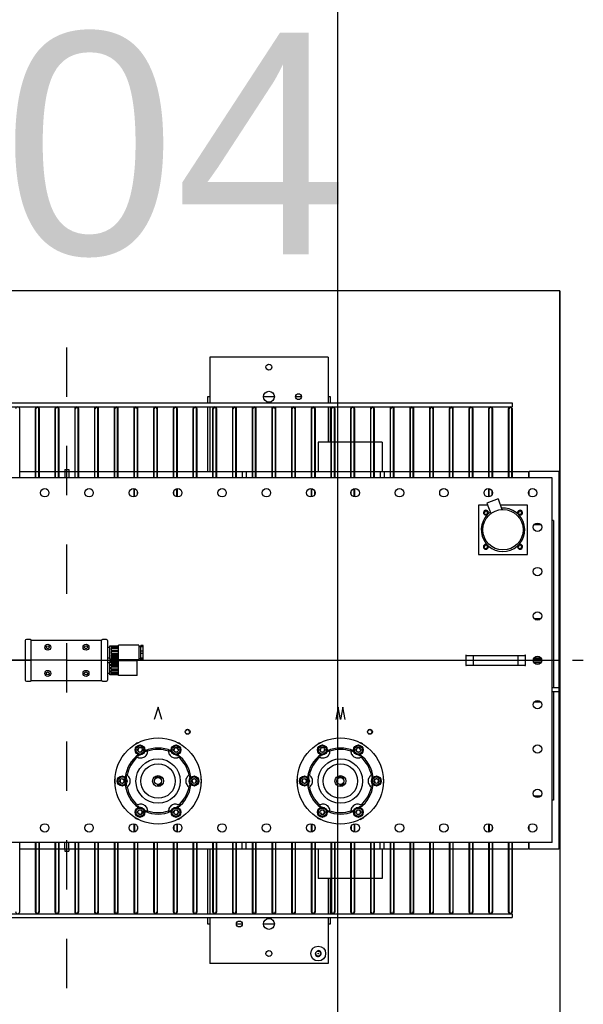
# Model space of a CAD drawing. Header units: metres. Extents: x 70279.8 to 70377.7, y 409251.8 to 409331.5.
# Tile 239 of 244: x 70327 to 70328.1, y 409312.1 to 409314.1. Entities that reach past the tile are written whole.
import ezdxf
from ezdxf.enums import TextEntityAlignment as Align

# ---------------------------------------------------------------- set-up
doc = ezdxf.new("R2010")
doc.units = ezdxf.units.M
doc.linetypes.add('CENTER', pattern=[2, 1.25, -0.25, 0.25, -0.25])
for name, color, linetype in [('02___PRT_ALL_AXES', 7, 'Continuous'), ('12_ALL_CUTS', 7, 'Continuous'), ('14_ALL_PROTRUSIONS', 7, 'Continuous'), ('DEFAULT_1', 7, 'CENTER')]:
    doc.layers.add(name, color=color, linetype=linetype)
doc.styles.add('Arial', font='arial.ttf')

# ---------------------------------------------------------------- blocks, each defined once
blk = doc.blocks.new('Earthing transformet_Top view_20170604')
at = {"color": 7}
for p, q in [((285, 535), (285, 522.2)), ((290, 535), (285, 535)), ((421, 535), (399, 535)), ((476, 535), (464, 535)), ((535, 535), (530, 535)), ((535, 522.2), (535, 535)), ((285, 514.2), (285, 383)), ((535, 443), (535, 514.2)), ((985, 370), (-985, 370)), ((985, -370), (985, 370)), ((-84.8, 40), (-84.8, -40)), ((-74.2, 42.5), (-82.2, 42.5)), ((-72.3, 41), (70.3, 41)), ((-72.3, -40.5), (-72.3, 40.5)), ((70.2, -40.5), (70.2, 40.5)), ((80.2, 42.5), (72.2, 42.5)), ((82.8, -40), (82.8, 40)), ((89.7, 29.5), (89.7, 29.4)), ((89.7, 29.4), (104.8, 29.4)), ((89.7, 28.6), (104.8, 28.6)), ((89.7, 28.6), (89.7, 26.6)), ((104.8, 27.4), (89.7, 27.4)), ((89.7, 26.6), (104.8, 26.6)), ((89.7, 24.4), (104.8, 24.4)), ((89.7, 24.4), (89.7, 20.9)), ((104.8, 23.8), (89.7, 23.8)), ((89.7, 20.9), (104.8, 20.9)), ((154.7, 30), (150.3, 30)), ((150.3, 2), (150.3, 30)), ((154.7, 27.7), (150.3, 27.7)), ((154.7, 2), (154.7, 30)), ((89.7, 18), (104.8, 18)), ((89.7, 18), (89.7, 14)), ((89.7, 14), (104.8, 14)), ((89.7, 11.1), (104.8, 11.1)), ((89.7, 11.1), (89.7, 7.6)), ((104.8, 8.2), (89.7, 8.2)), ((89.7, 7.6), (104.8, 7.6)), ((89.7, 5.4), (104.8, 5.4)), ((89.7, 5.4), (89.7, 3.4)), ((104.8, 4.6), (89.7, 4.6)), ((89.7, 3.4), (104.8, 3.4)), ((89.7, 2.6), (104.8, 2.6)), ((89.7, 2.6), (89.7, 2.5)), ((154.7, 18.3), (150.3, 18.3)), ((154.7, 13.7), (150.3, 13.7)), ((154.7, 4.3), (150.3, 4.3)), ((154.7, 2), (150.3, 2)), ((810, 10), (930, 10)), ((810, -10), (810, 10)), ((825, -10), (825, 10)), ((915, 10), (915, -10)), ((930, 10), (930, -10)), ((89.7, -2.6), (89.7, -2.5)), ((104.8, -2.6), (89.7, -2.6)), ((104.8, -3.4), (89.7, -3.4)), ((89.7, -5.4), (89.7, -3.4)), ((104.8, -4.6), (89.7, -4.6)), ((104.8, -5.4), (89.7, -5.4)), ((104.8, -7.6), (89.7, -7.6)), ((89.7, -11.1), (89.7, -7.6)), ((104.8, -8.2), (89.7, -8.2)), ((104.8, -11.1), (89.7, -11.1)), ((104.8, -14), (89.7, -14)), ((89.7, -18), (89.7, -14)), ((104.8, -18), (89.7, -18)), ((810, -10), (930, -10)), ((104.8, -20.9), (89.7, -20.9)), ((89.7, -24.4), (89.7, -20.9)), ((104.8, -23.8), (89.7, -23.8)), ((104.8, -24.4), (89.7, -24.4)), ((104.8, -26.6), (89.7, -26.6)), ((89.7, -28.6), (89.7, -26.6)), ((104.8, -27.4), (89.7, -27.4)), ((104.8, -28.6), (89.7, -28.6)), ((104.8, -29.4), (89.7, -29.4)), ((89.7, -29.5), (89.7, -29.4)), ((-82.2, -42.5), (-74.2, -42.5)), ((-72.3, -41), (70.3, -41)), ((72.2, -42.5), (80.2, -42.5)), ((185, -95), (177.2, -120)), ((192.8, -120), (185, -95)), ((550.3, -95), (545.6, -120)), ((555, -120), (550.3, -95)), ((559.7, -95), (555, -120)), ((564.4, -120), (559.7, -95)), ((141.7, -195.5), (142.3, -195.9)), ((144.5, -194.1), (144.1, -194.4)), ((145.3, -193.4), (145.2, -193.4)), ((147.2, -191.8), (145.3, -193.5)), ((146.2, -192.7), (145.3, -193.4)), ((146.2, -192.7), (146.2, -192.7)), ((147.3, -191.7), (147.2, -191.8)), ((160.2, -184.8), (159.1, -185.2)), ((159.1, -185.2), (159.1, -185.2)), ((160.2, -184.8), (160.2, -184.8)), ((206.2, -182.8), (206.2, -183.4)), ((208.9, -184.5), (208.4, -184.3)), ((212.2, -185.7), (209.8, -184.8)), ((209.8, -184.8), (209.8, -184.8)), ((210.9, -185.2), (209.8, -184.8)), ((210.9, -185.2), (210.9, -185.2)), ((212.3, -185.7), (212.2, -185.7)), ((223.8, -192.7), (223.8, -192.7)), ((224.7, -193.4), (223.8, -192.7)), ((224.8, -193.4), (224.7, -193.4)), ((511.7, -195.5), (512.3, -195.9)), ((514.5, -194.1), (514.1, -194.4)), ((515.3, -193.4), (515.2, -193.4)), ((517.2, -191.8), (515.3, -193.5)), ((516.2, -192.7), (515.3, -193.4)), ((516.2, -192.7), (516.2, -192.7)), ((517.3, -191.7), (517.2, -191.8)), ((530.2, -184.8), (529.1, -185.2)), ((529.1, -185.2), (529.1, -185.2)), ((530.2, -184.8), (530.2, -184.8)), ((576.2, -182.8), (576.2, -183.4)), ((578.4, -184.3), (578.4, -184.3)), ((578.9, -184.5), (578.4, -184.3)), ((582.2, -185.7), (579.8, -184.8)), ((579.8, -184.8), (579.8, -184.8)), ((580.9, -185.2), (579.8, -184.8)), ((580.9, -185.2), (580.9, -185.2)), ((582.3, -185.7), (582.2, -185.7)), ((593.8, -192.7), (593.8, -192.7)), ((594.7, -193.4), (593.8, -192.7)), ((594.8, -193.4), (594.7, -193.4)), ((120.4, -236.4), (120.3, -237.5)), ((120.3, -237.5), (120.3, -237.5)), ((120.5, -236.4), (120.4, -236.4)), ((249.5, -232.3), (248.9, -232.5)), ((249.4, -235.4), (249.2, -234.9)), ((250, -238.9), (249.5, -236.4)), ((249.6, -236.4), (249.5, -236.4)), ((249.7, -237.5), (249.6, -236.4)), ((249.7, -237.5), (249.7, -237.5)), ((250, -239.1), (250, -238.9)), ((490.4, -236.4), (490.3, -237.5)), ((490.3, -237.5), (490.3, -237.5)), ((490.5, -236.4), (490.4, -236.4)), ((619.5, -232.3), (618.9, -232.5)), ((619.4, -235.4), (619.2, -234.9)), ((620, -238.9), (619.5, -236.4)), ((619.6, -236.4), (619.5, -236.4)), ((619.7, -237.5), (619.6, -236.4)), ((619.7, -237.5), (619.7, -237.5)), ((620, -239.1), (620, -238.9)), ((120, -250.9), (120, -251.1)), ((120, -251.1), (120.5, -253.6)), ((120.3, -252.5), (120.4, -253.6)), ((120.3, -252.5), (120.3, -252.5)), ((120.4, -253.6), (120.5, -253.6)), ((120.5, -257.7), (121.1, -257.5)), ((120.6, -254.6), (120.8, -255.1)), ((249.5, -253.6), (249.6, -253.6)), ((249.6, -253.6), (249.7, -252.5)), ((249.7, -252.5), (249.7, -252.5)), ((490, -250.9), (490, -251.1)), ((490, -251.1), (490.5, -253.6)), ((490.3, -252.5), (490.4, -253.6)), ((490.3, -252.5), (490.3, -252.5)), ((490.4, -253.6), (490.5, -253.6)), ((490.5, -257.7), (491.1, -257.5)), ((490.6, -254.6), (490.8, -255.1)), ((619.5, -253.6), (619.6, -253.6)), ((619.6, -253.6), (619.7, -252.5)), ((619.7, -252.5), (619.7, -252.5)), ((145.2, -296.6), (145.3, -296.6)), ((145.3, -296.6), (146.2, -297.3)), ((146.2, -297.3), (146.2, -297.3)), ((222.7, -298.3), (222.8, -298.2)), ((222.8, -298.2), (224.7, -296.5)), ((223.8, -297.3), (224.7, -296.6)), ((223.8, -297.3), (223.8, -297.3)), ((224.7, -296.6), (224.8, -296.6)), ((225.5, -295.9), (225.9, -295.6)), ((228.3, -294.5), (227.7, -294.1)), ((515.2, -296.6), (515.3, -296.6)), ((515.3, -296.6), (516.2, -297.3)), ((516.2, -297.3), (516.2, -297.3)), ((592.7, -298.3), (592.8, -298.2)), ((592.8, -298.2), (594.7, -296.5)), ((593.8, -297.3), (594.7, -296.6)), ((593.8, -297.3), (593.8, -297.3)), ((594.7, -296.6), (594.8, -296.6)), ((595.5, -295.9), (595.9, -295.6)), ((595.9, -295.6), (595.9, -295.6)), ((598.3, -294.5), (597.7, -294.1)), ((157.7, -304.3), (157.8, -304.3)), ((157.8, -304.3), (160.2, -305.2)), ((159.1, -304.8), (160.2, -305.2)), ((159.1, -304.8), (159.1, -304.8)), ((160.2, -305.2), (160.2, -305.2)), ((161.1, -305.5), (161.6, -305.7)), ((163.8, -307.2), (163.8, -306.6)), ((209.8, -305.2), (210.9, -304.8)), ((209.8, -305.2), (209.8, -305.2)), ((210.9, -304.8), (210.9, -304.8)), ((527.7, -304.3), (527.8, -304.3)), ((527.8, -304.3), (530.2, -305.2)), ((529.1, -304.8), (530.2, -305.2)), ((529.1, -304.8), (529.1, -304.8)), ((530.2, -305.2), (530.2, -305.2)), ((531.1, -305.5), (531.6, -305.7)), ((533.8, -307.2), (533.8, -306.6)), ((579.8, -305.2), (580.9, -304.8)), ((579.8, -305.2), (579.8, -305.2)), ((580.9, -304.8), (580.9, -304.8)), ((985, -370), (-985, -370)), ((285, -383), (285, -514.2)), ((535, -514.2), (535, -443)), ((285, -522.2), (285, -535)), ((285, -535), (290, -535)), ((344, -535), (356, -535)), ((399, -535), (421, -535)), ((530, -535), (535, -535)), ((535, -535), (535, -522.2))]:
    blk.add_line(p, q, dxfattribs=at)
for points in [[(141.7, -168.4), (140, -169.5), (138.4, -170.7), (137.5, -171.6)], [(145.1, -167.2), (143.8, -167.6), (141.7, -168.4)], [(229.7, -169.2), (227.9, -168.2), (226.1, -167.5), (224.6, -167.1)], [(232.8, -171.9), (231.4, -170.6), (229.7, -169.2)], [(511.7, -168.4), (510, -169.5), (508.4, -170.7), (507.5, -171.6)], [(515.1, -167.2), (513.8, -167.6), (511.7, -168.4)], [(599.7, -169.2), (597.9, -168.2), (596.1, -167.5), (594.6, -167.1)], [(602.8, -171.9), (601.4, -170.6), (599.7, -169.2)], [(140.7, -194.8), (141.1, -195.1), (141.7, -195.5)], [(142.3, -195.9), (144, -196.8), (146, -197.6), (148, -198), (150, -198.1), (152.1, -197.9), (154, -197.5), (155.9, -196.7)], [(145.2, -193.4), (144.9, -193.7), (144.5, -194.1)], [(155.9, -196.7), (157.7, -195.7), (159.3, -194.4), (160.7, -193), (161.9, -191.3), (162.8, -189.5), (163.4, -187.5), (163.8, -185.4), (163.8, -183.4)], [(160.2, -184.8), (157.8, -185.7), (157.7, -185.7)], [(161.6, -184.3), (161.1, -184.5), (160.6, -184.6), (160.2, -184.8)], [(163.8, -183.4), (163.8, -182.8), (163.7, -182), (163.6, -181.5)], [(206.4, -181.5), (206.3, -182), (206.2, -182.8)], [(206.2, -183.4), (206.2, -185.4), (206.6, -187.5), (207.2, -189.5), (208.1, -191.3), (209.3, -192.9), (210.7, -194.4), (212.3, -195.7)], [(209.8, -184.8), (209.4, -184.6), (208.9, -184.5)], [(212.3, -195.7), (214, -196.7), (215.9, -197.4), (217.9, -197.9), (219.9, -198.1), (222, -198), (224, -197.6), (226, -196.8), (227.7, -195.9)], [(224.7, -193.5), (222.8, -191.8), (222.7, -191.7)], [(225.9, -194.4), (225.5, -194.1), (225.1, -193.7), (224.8, -193.4)], [(227.7, -195.9), (228.3, -195.5), (228.9, -195.1), (229.3, -194.8)], [(510.7, -194.8), (511.1, -195.1), (511.7, -195.5)], [(512.3, -195.9), (514, -196.8), (516, -197.6), (518, -198), (520, -198.1), (522.1, -197.9), (524, -197.5), (525.9, -196.7)], [(515.2, -193.4), (514.9, -193.7), (514.5, -194.1)], [(525.9, -196.7), (527.7, -195.7), (529.3, -194.4), (530.7, -193), (531.9, -191.3), (532.8, -189.5), (533.4, -187.5), (533.8, -185.4), (533.8, -183.4)], [(530.2, -184.8), (527.8, -185.7), (527.7, -185.7)], [(531.6, -184.3), (531.1, -184.5), (530.6, -184.6), (530.2, -184.8)], [(533.8, -183.4), (533.8, -182.8), (533.7, -182), (533.6, -181.5)], [(576.4, -181.5), (576.3, -182), (576.2, -182.8)], [(576.2, -183.4), (576.2, -185.4), (576.6, -187.5), (577.2, -189.5), (578.1, -191.3), (579.3, -192.9), (580.7, -194.4), (582.3, -195.7)], [(579.8, -184.8), (579.4, -184.6), (578.9, -184.5)], [(582.3, -195.7), (584, -196.7), (585.9, -197.4), (587.9, -197.9), (589.9, -198.1), (592, -198), (594, -197.6), (596, -196.8), (597.7, -195.9)], [(594.7, -193.5), (592.8, -191.8), (592.7, -191.7)], [(595.9, -194.4), (595.5, -194.1), (595.1, -193.7), (594.8, -193.4)], [(597.7, -195.9), (598.3, -195.5), (598.9, -195.1), (599.3, -194.8)], [(121.1, -232.5), (120.5, -232.3), (119.8, -232), (119.4, -231.8)], [(120.5, -236.4), (120, -238.9), (120, -239.1)], [(120.8, -234.9), (120.6, -235.4), (120.5, -235.9), (120.5, -236.4)], [(128.6, -246), (128.6, -244), (128.4, -242), (127.8, -240), (126.9, -238.2), (125.8, -236.5), (124.4, -234.9), (122.8, -233.6), (121.1, -232.5)], [(248.9, -232.5), (247.2, -233.6), (245.6, -234.9), (244.2, -236.5), (243.1, -238.2), (242.2, -240), (241.7, -242), (241.4, -244)], [(249.5, -236.4), (249.5, -235.9), (249.4, -235.4)], [(250.6, -231.8), (250.2, -232), (249.5, -232.3)], [(491.1, -232.5), (490.5, -232.3), (489.8, -232), (489.4, -231.8)], [(490.5, -236.4), (490, -238.9), (490, -239.1)], [(490.8, -234.9), (490.6, -235.4), (490.5, -235.9), (490.5, -236.4)], [(498.6, -246), (498.6, -244), (498.4, -242), (497.8, -240), (496.9, -238.2), (495.8, -236.5), (494.4, -234.9), (492.8, -233.6), (491.1, -232.5)], [(618.9, -232.5), (617.2, -233.6), (615.6, -234.9), (614.2, -236.5), (613.1, -238.2), (612.2, -240), (611.7, -242), (611.4, -244)], [(619.5, -236.4), (619.5, -235.9), (619.4, -235.4)], [(620.6, -231.8), (620.2, -232), (619.5, -232.3)], [(97.8, -240.4), (97.3, -242), (97, -244.2)], [(97, -244.2), (97.1, -246.2), (97.4, -248.2), (97.8, -249.9)], [(119.4, -258.2), (119.8, -258), (120.5, -257.7)], [(120.5, -253.6), (120.5, -254.1), (120.6, -254.6)], [(121.1, -257.5), (122.8, -256.4), (124.4, -255.1), (125.8, -253.5), (126.9, -251.8), (127.8, -250), (128.3, -248), (128.6, -246)], [(241.4, -244), (241.4, -246), (241.6, -248), (242.2, -250), (243.1, -251.8), (244.2, -253.5), (245.6, -255.1), (247.2, -256.4), (248.9, -257.5)], [(248.9, -257.5), (249.5, -257.7), (250.2, -258), (250.6, -258.2)], [(249.2, -255.1), (249.4, -254.6), (249.5, -254.1), (249.5, -253.6)], [(249.5, -253.6), (250, -251.1), (250, -250.9)], [(273, -245.8), (272.9, -243.8), (272.6, -241.8), (272.2, -240.1)], [(272.2, -249.6), (272.7, -248), (273, -245.8)], [(467.8, -240.4), (467.3, -242), (467, -244.2)], [(467, -244.2), (467.1, -246.2), (467.4, -248.2), (467.8, -249.9)], [(489.4, -258.2), (489.8, -258), (490.5, -257.7)], [(490.5, -253.6), (490.5, -254.1), (490.6, -254.6)], [(491.1, -257.5), (492.8, -256.4), (494.4, -255.1), (495.8, -253.5), (496.9, -251.8), (497.8, -250), (498.3, -248), (498.6, -246)], [(611.4, -244), (611.4, -246), (611.6, -248), (612.2, -250), (613.1, -251.8), (614.2, -253.5), (615.6, -255.1), (617.2, -256.4), (618.9, -257.5)], [(618.9, -257.5), (619.5, -257.7), (620.2, -258), (620.6, -258.2)], [(619.2, -255.1), (619.4, -254.6), (619.5, -254.1), (619.5, -253.6)], [(619.5, -253.6), (620, -251.1), (620, -250.9)], [(643, -245.8), (642.9, -243.8), (642.6, -241.8), (642.2, -240.1)], [(642.2, -249.6), (642.7, -248), (643, -245.8)], [(142.3, -294.1), (141.7, -294.5), (141.1, -294.9), (140.7, -295.2)], [(157.7, -294.3), (156, -293.3), (154.1, -292.6), (152.1, -292.1), (150.1, -291.9), (148, -292), (146, -292.4), (144, -293.2), (142.3, -294.1)], [(144.1, -295.6), (144.5, -295.9), (144.9, -296.3), (145.2, -296.6)], [(145.3, -296.5), (147.2, -298.2), (147.3, -298.3)], [(163.8, -306.6), (163.8, -304.6), (163.4, -302.5), (162.8, -300.5), (161.9, -298.7), (160.7, -297.1), (159.3, -295.6), (157.7, -294.3)], [(214.1, -293.3), (212.3, -294.3), (210.7, -295.6), (209.3, -297), (208.1, -298.7), (207.2, -300.5), (206.6, -302.5), (206.2, -304.6), (206.2, -306.6)], [(227.7, -294.1), (226, -293.2), (224, -292.4), (222, -292), (220, -291.9), (217.9, -292.1), (216, -292.5), (214.1, -293.3)], [(224.8, -296.6), (225.1, -296.3), (225.5, -295.9)], [(229.3, -295.2), (228.9, -294.9), (228.3, -294.5)], [(512.3, -294.1), (511.7, -294.5), (511.1, -294.9), (510.7, -295.2)], [(527.7, -294.3), (526, -293.3), (524.1, -292.6), (522.1, -292.1), (520.1, -291.9), (518, -292), (516, -292.4), (514, -293.2), (512.3, -294.1)], [(514.1, -295.6), (514.5, -295.9), (514.9, -296.3), (515.2, -296.6)], [(515.3, -296.5), (517.2, -298.2), (517.3, -298.3)], [(533.8, -306.6), (533.8, -304.6), (533.4, -302.5), (532.8, -300.5), (531.9, -298.7), (530.7, -297.1), (529.3, -295.6), (527.7, -294.3)], [(584.1, -293.3), (582.3, -294.3), (580.7, -295.6), (579.3, -297), (578.1, -298.7), (577.2, -300.5), (576.6, -302.5), (576.2, -304.6), (576.2, -306.6)], [(597.7, -294.1), (596, -293.2), (594, -292.4), (592, -292), (590, -291.9), (587.9, -292.1), (586, -292.5), (584.1, -293.3)], [(594.8, -296.6), (595.1, -296.3), (595.5, -295.9)], [(599.3, -295.2), (598.9, -294.9), (598.3, -294.5)], [(137.2, -318.1), (138.6, -319.4), (140.3, -320.8)], [(160.2, -305.2), (160.6, -305.4), (161.1, -305.5)], [(163.6, -308.5), (163.7, -308), (163.8, -307.2)], [(206.2, -306.6), (206.2, -307.2), (206.3, -308), (206.4, -308.5)], [(208.4, -305.7), (208.9, -305.5), (209.4, -305.4), (209.8, -305.2)], [(209.8, -305.2), (212.2, -304.3), (212.3, -304.3)], [(228.3, -321.6), (230, -320.5), (231.6, -319.3), (232.5, -318.4)], [(507.2, -318.1), (508.6, -319.4), (510.3, -320.8)], [(530.2, -305.2), (530.6, -305.4), (531.1, -305.5)], [(533.6, -308.5), (533.7, -308), (533.8, -307.2)], [(576.2, -306.6), (576.2, -307.2), (576.3, -308), (576.4, -308.5)], [(578.4, -305.7), (578.9, -305.5), (579.4, -305.4), (579.8, -305.2)], [(579.8, -305.2), (582.2, -304.3), (582.3, -304.3)], [(598.3, -321.6), (600, -320.5), (601.6, -319.3), (602.5, -318.4)], [(140.3, -320.8), (142.1, -321.8), (143.9, -322.5), (145.4, -322.9)], [(224.9, -322.8), (226.2, -322.4), (228.3, -321.6)], [(510.3, -320.8), (512.1, -321.8), (513.9, -322.5), (515.4, -322.9)], [(594.9, -322.8), (596.2, -322.4), (598.3, -321.6)]]:
    blk.add_lwpolyline(points, dxfattribs=at)
for centre, radius in [((410, 595), 6), ((410, 535), 11), ((470, 535), 6), ((955, 180), 8.5), ((955, 90), 8.5), ((-38.8, 26.5), 3), ((38.8, 26.5), 3), ((955, 0), 8.5), ((-38.8, -26.5), 3), ((38.8, -26.5), 3), ((955, -90), 8.5), ((185, -245), 87.5), ((555, -245), 87.5), ((955, -180), 8.5), ((185, -245), 35), ((555, -245), 35), ((185, -245), 7), ((555, -245), 7), ((955, -270), 8.5), ((350, -535), 6), ((410, -535), 11), ((410, -595), 6), ((510, -595), 0.5)]:
    blk.add_circle(centre, radius, dxfattribs=at)
for centre, radius, start, end in [((850.4, 299.6), 3.38, 255, 195), ((919.6, 299.6), 3.38, 255, 195), ((850.4, 230.4), 3.38, 255, 195), ((919.6, 230.4), 3.38, 255, 195), ((-82.2, 40), 2.5, 90, 180), ((-74.2, 40.5), 2, 0, 90), ((72.2, 40.5), 2, 90, 180), ((80.2, 40), 2.5, 0, 90), ((810, 10), 0.5, 0, 270), ((930, 10), 0.5, 270, 180), ((810, -10), 0.5, 90, 0), ((930, -10), 0.5, 180, 90), ((-82.2, -40), 2.5, 180, 270), ((-74.2, -40.5), 2, 270, 0), ((72.2, -40.5), 2, 180, 270), ((80.2, -40), 2.5, 270, 0), ((245, -145), 4.25, 225, 165), ((615, -145), 4.25, 225, 165), ((148.5, -181.8), 4.25, 75, 15), ((185, -245), 67, 66.4861, 113.5141), ((221.5, -181.8), 4.25, 15, 315), ((518.5, -181.8), 4.25, 75, 15), ((555, -245), 67, 66.4861, 113.5141), ((591.5, -181.8), 4.25, 15, 315), ((185, -245), 67, 126.4855, 173.4931), ((185, -245), 64, 130.5827, 169.3868), ((185, -245), 64, 70.6114, 109.3892), ((185, -245), 67, 6.5072, 53.5146), ((185, -245), 64, 10.6138, 49.4179), ((555, -245), 67, 126.4855, 173.4931), ((555, -245), 64, 130.5827, 169.3868), ((555, -245), 64, 70.6114, 109.3892), ((555, -245), 67, 6.5072, 53.5146), ((555, -245), 64, 10.6138, 49.4179), ((185, -245), 8, 255, 195), ((555, -245), 8, 255, 195), ((112, -245), 4.25, 135, 75), ((185, -245), 67, 186.5069, 233.5145), ((185, -245), 64, 190.6138, 229.4179), ((185, -245), 67, 306.4857, 353.493), ((185, -245), 64, 310.5827, 349.3868), ((258, -245), 4.25, 315, 255), ((482, -245), 4.25, 135, 75), ((555, -245), 67, 186.5069, 233.5145), ((555, -245), 64, 190.6138, 229.4179), ((555, -245), 67, 306.4857, 353.493), ((555, -245), 64, 310.5827, 349.3868), ((628, -245), 4.25, 315, 255), ((148.5, -308.2), 4.25, 195, 135), ((185, -245), 67, 246.4863, 293.514), ((185, -245), 64, 250.6114, 289.3892), ((221.5, -308.2), 4.25, 255, 195), ((518.5, -308.2), 4.25, 195, 135), ((555, -245), 67, 246.4863, 293.514), ((555, -245), 64, 250.6114, 289.3892), ((591.5, -308.2), 4.25, 255, 195), ((140, -510), 4.2, 180, 0), ((180, -510), 4.2, 180, 0), ((220, -510), 4.2, 180, 0), ((260, -510), 4.2, 180, 0), ((300, -510), 4.2, 180, 0), ((340, -510), 4.2, 180, 0), ((380, -510), 4.2, 180, 0), ((420, -510), 4.2, 180, 0), ((460, -510), 4.2, 180, 0), ((500, -510), 4.2, 180, 0), ((540, -510), 4.2, 180, 0), ((580, -510), 4.2, 180, 0), ((620, -510), 4.2, 180, 0), ((660, -510), 4.2, 180, 0), ((700, -510), 4.2, 180, 0), ((740, -510), 4.2, 180, 0), ((780, -510), 4.2, 180, 0), ((820, -510), 4.2, 180, 0), ((860, -510), 4.2, 180, 0), ((900, -510), 4.2, 180, 0), ((510, -595), 6, 165, 105)]:
    blk.add_arc(centre, radius, start, end, dxfattribs=at)
at = {"layer": '02___PRT_ALL_AXES', "color": 7}
for p, q in [((875.1, 327.4), (852.5, 319.2)), ((875.1, 327.4), (882.8, 306)), ((854, 315), (835, 315)), ((835, 315), (835, 215)), ((852.5, 319.2), (860.3, 297.8)), ((935, 315), (879.6, 315)), ((935, 215), (935, 315)), ((835, 215), (935, 215)), ((82.8, 27), (86.8, 27)), ((86.8, 29.5), (89.7, 29.5)), ((86.8, 2.5), (86.8, 29.5)), ((146.2, 31), (104.8, 31)), ((104.8, 1), (104.8, 31)), ((146.2, 31), (146.2, 1)), ((146.2, 28), (150.3, 28)), ((82.8, 5), (86.8, 5)), ((86.8, 2.5), (89.7, 2.5)), ((146.2, 1), (104.8, 1)), ((146.2, 4), (150.3, 4)), ((86.8, -5), (82.8, -5)), ((89.7, -2.5), (86.8, -2.5)), ((86.8, -29.5), (86.8, -2.5)), ((142.7, -1), (104.8, -1)), ((104.8, -31), (104.8, -1)), ((142.7, -31), (142.7, -1)), ((86.8, -27), (82.8, -27)), ((89.7, -29.5), (86.8, -29.5)), ((142.7, -31), (104.8, -31)), ((148.5, -172), (140, -176.9)), ((140, -176.9), (140, -186.7)), ((157, -176.9), (148.5, -172)), ((157, -186.7), (157, -176.9)), ((221.5, -172), (213, -176.9)), ((213, -176.9), (213, -186.7)), ((230, -176.9), (221.5, -172)), ((230, -186.7), (230, -176.9)), ((518.5, -172), (510, -176.9)), ((510, -176.9), (510, -186.7)), ((527, -176.9), (518.5, -172)), ((527, -186.7), (527, -176.9)), ((591.5, -172), (583, -176.9)), ((583, -176.9), (583, -186.7)), ((600, -176.9), (591.5, -172)), ((600, -186.7), (600, -176.9)), ((140, -186.7), (148.5, -191.6)), ((148.5, -191.6), (157, -186.7)), ((213, -186.7), (221.5, -191.6)), ((221.5, -191.6), (230, -186.7)), ((510, -186.7), (518.5, -191.6)), ((518.5, -191.6), (527, -186.7)), ((583, -186.7), (591.5, -191.6)), ((591.5, -191.6), (600, -186.7)), ((112, -235.2), (103.5, -240.1)), ((120.5, -240.1), (112, -235.2)), ((258, -235.2), (249.5, -240.1)), ((266.5, -240.1), (258, -235.2)), ((482, -235.2), (473.5, -240.1)), ((490.5, -240.1), (482, -235.2)), ((628, -235.2), (619.5, -240.1)), ((636.5, -240.1), (628, -235.2)), ((103.5, -240.1), (103.5, -249.9)), ((103.5, -249.9), (112, -254.8)), ((112, -254.8), (120.5, -249.9)), ((120.5, -249.9), (120.5, -240.1)), ((249.5, -240.1), (249.5, -249.9)), ((249.5, -249.9), (258, -254.8)), ((258, -254.8), (266.5, -249.9)), ((266.5, -249.9), (266.5, -240.1)), ((473.5, -240.1), (473.5, -249.9)), ((473.5, -249.9), (482, -254.8)), ((482, -254.8), (490.5, -249.9)), ((490.5, -249.9), (490.5, -240.1)), ((619.5, -240.1), (619.5, -249.9)), ((619.5, -249.9), (628, -254.8)), ((628, -254.8), (636.5, -249.9)), ((636.5, -249.9), (636.5, -240.1)), ((148.5, -298.4), (140, -303.3)), ((157, -303.3), (148.5, -298.4)), ((221.5, -298.4), (213, -303.3)), ((230, -303.3), (221.5, -298.4)), ((518.5, -298.4), (510, -303.3)), ((527, -303.3), (518.5, -298.4)), ((591.5, -298.4), (583, -303.3)), ((600, -303.3), (591.5, -298.4)), ((140, -303.3), (140, -313.1)), ((140, -313.1), (148.5, -318)), ((148.5, -318), (157, -313.1)), ((157, -313.1), (157, -303.3)), ((213, -303.3), (213, -313.1)), ((213, -313.1), (221.5, -318)), ((221.5, -318), (230, -313.1)), ((230, -313.1), (230, -303.3)), ((510, -303.3), (510, -313.1)), ((510, -313.1), (518.5, -318)), ((518.5, -318), (527, -313.1)), ((527, -313.1), (527, -303.3)), ((583, -303.3), (583, -313.1)), ((583, -313.1), (591.5, -318)), ((591.5, -318), (600, -313.1)), ((600, -313.1), (600, -303.3))]:
    blk.add_line(p, q, dxfattribs=at)
for centre, radius in [((-45, 340), 8.5), ((45, 340), 8.5), ((135, 340), 8.5), ((225, 340), 8.5), ((315, 340), 8.5), ((405, 340), 8.5), ((495, 340), 8.5), ((585, 340), 8.5), ((675, 340), 8.5), ((765, 340), 8.5), ((855, 340), 8.5), ((945, 340), 8.5), ((885, 265), 41), ((850.4, 299.6), 4), ((919.6, 299.6), 4), ((955, 270), 8.5), ((850.4, 230.4), 4), ((919.6, 230.4), 4), ((-38.8, 26.5), 6), ((38.8, 26.5), 6), ((-38.8, -26.5), 6), ((38.8, -26.5), 6), ((245, -145), 5), ((615, -145), 5), ((148.5, -181.8), 10), ((148.5, -181.8), 8.31), ((148.5, -181.8), 5), ((221.5, -181.8), 10), ((221.5, -181.8), 8.31), ((221.5, -181.8), 5), ((518.5, -181.8), 10), ((518.5, -181.8), 8.31), ((518.5, -181.8), 5), ((591.5, -181.8), 10), ((591.5, -181.8), 8.31), ((591.5, -181.8), 5), ((185, -245), 45), ((555, -245), 45), ((112, -245), 10), ((112, -245), 8.31), ((185, -245), 11), ((258, -245), 10), ((258, -245), 8.31), ((482, -245), 10), ((482, -245), 8.31), ((555, -245), 11), ((628, -245), 10), ((628, -245), 8.31), ((112, -245), 5), ((258, -245), 5), ((482, -245), 5), ((628, -245), 5), ((148.5, -308.2), 10), ((221.5, -308.2), 10), ((518.5, -308.2), 10), ((591.5, -308.2), 10), ((148.5, -308.2), 8.31), ((148.5, -308.2), 5), ((221.5, -308.2), 8.31), ((221.5, -308.2), 5), ((518.5, -308.2), 8.31), ((518.5, -308.2), 5), ((591.5, -308.2), 8.31), ((591.5, -308.2), 5), ((-45, -340), 8.5), ((45, -340), 8.5), ((135, -340), 8.5), ((225, -340), 8.5), ((315, -340), 8.5), ((405, -340), 8.5), ((495, -340), 8.5), ((585, -340), 8.5), ((675, -340), 8.5), ((765, -340), 8.5), ((855, -340), 8.5), ((945, -340), 8.5), ((510, -595), 15), ((510, -595), 5.12)]:
    blk.add_circle(centre, radius, dxfattribs=at)
for centre, radius, start, end in [((885, 265), 44.1, 125.8441, 94.1417), ((850.4, 299.6), 5, 320.2774, 309.0169), ((919.6, 299.6), 5, 230.2774, 219.0169), ((850.4, 230.4), 5, 50.2774, 39.0169), ((919.6, 230.4), 5, 140.2774, 129.0169), ((185, -245), 64, 190.6403, 229.3603), ((185, -245), 64, 310.6403, 349.3603), ((555, -245), 64, 190.6403, 229.3603), ((555, -245), 64, 310.6403, 349.3603), ((185, -245), 64, 250.6403, 289.3603), ((555, -245), 64, 250.6403, 289.3603)]:
    blk.add_arc(centre, radius, start, end, dxfattribs=at)
at = {"layer": '12_ALL_CUTS', "color": 7}
for p, q in [((-63, 370), (-63, 510)), ((-57, 370), (-57, 510)), ((-23, 370), (-23, 510)), ((-17, 370), (-17, 510)), ((17, 370), (17, 510)), ((23, 370), (23, 510)), ((57, 370), (57, 510)), ((63, 370), (63, 510)), ((97, 370), (97, 510)), ((103, 370), (103, 510)), ((137, 370), (137, 510)), ((143, 370), (143, 510)), ((177, 370), (177, 510)), ((183, 370), (183, 510)), ((217, 370), (217, 510)), ((223, 370), (223, 510)), ((257, 370), (257, 510)), ((263, 370), (263, 510)), ((297, 370), (297, 510)), ((303, 370), (303, 510)), ((337, 370), (337, 510)), ((343, 370), (343, 510)), ((377, 370), (377, 510)), ((383, 370), (383, 510)), ((417, 370), (417, 510)), ((423, 370), (423, 510)), ((457, 370), (457, 510)), ((463, 370), (463, 510)), ((497, 370), (497, 510)), ((503, 370), (503, 510)), ((537, 370), (537, 510)), ((543, 370), (543, 510)), ((577, 370), (577, 510)), ((583, 370), (583, 510)), ((617, 370), (617, 510)), ((623, 370), (623, 510)), ((657, 370), (657, 510)), ((663, 370), (663, 510)), ((697, 370), (697, 510)), ((703, 370), (703, 510)), ((737, 370), (737, 510)), ((743, 370), (743, 510)), ((777, 370), (777, 510)), ((783, 370), (783, 510)), ((817, 370), (817, 510)), ((823, 370), (823, 510)), ((857, 370), (857, 510)), ((863, 370), (863, 510)), ((897, 510), (897, 370)), ((903, 370), (903, 510)), ((-4, 383), (-4, 370)), ((-4, 383), (4, 383)), ((4, 383), (4, 370)), ((356, 383), (356, 370)), ((356, 383), (364, 383)), ((364, 383), (364, 370)), ((636, 383), (644, 383)), ((636, 383), (636, 370)), ((644, 383), (644, 370)), ((137, 331.9), (137, 348.1)), ((143, 337.5), (143, 342.5)), ((217, 337.5), (217, 342.5)), ((223, 331.9), (223, 348.1)), ((497, 331.9), (497, 348.1)), ((503, 337.5), (503, 342.5)), ((577, 337.5), (577, 342.5)), ((583, 331.9), (583, 348.1)), ((857, 331.9), (857, 348.1)), ((863, 337.5), (863, 342.5)), ((950.5, 277), (959.5, 277)), ((950.5, 83), (959.5, 83)), ((947.1, 3), (962.9, 3)), ((947.1, -3), (962.9, -3)), ((998, -56), (985, -56)), ((998, -56), (998, -64)), ((998, -64), (985, -64)), ((950.5, -83), (959.5, -83)), ((959.5, -277), (950.5, -277)), ((137, -331.9), (137, -348.1)), ((143, -337.5), (143, -342.5)), ((217, -337.5), (217, -342.5)), ((223, -331.9), (223, -348.1)), ((497, -331.9), (497, -348.1)), ((503, -337.5), (503, -342.5)), ((577, -337.5), (577, -342.5)), ((583, -331.9), (583, -348.1)), ((857, -331.9), (857, -348.1)), ((863, -337.5), (863, -342.5)), ((-63, -370), (-63, -510)), ((-57, -370), (-57, -510)), ((-23, -370), (-23, -510)), ((-17, -370), (-17, -510)), ((-4, -383), (-4, -370)), ((4, -383), (4, -370)), ((17, -370), (17, -510)), ((23, -370), (23, -510)), ((57, -370), (57, -510)), ((63, -370), (63, -510)), ((97, -370), (97, -510)), ((103, -370), (103, -510)), ((137, -370), (137, -510)), ((143, -370), (143, -510)), ((177, -370), (177, -510)), ((183, -370), (183, -510)), ((217, -370), (217, -510)), ((223, -370), (223, -510)), ((257, -370), (257, -510)), ((263, -370), (263, -510)), ((297, -370), (297, -510)), ((303, -370), (303, -510)), ((337, -370), (337, -510)), ((343, -370), (343, -510)), ((356, -383), (356, -370)), ((364, -383), (364, -370)), ((377, -370), (377, -510)), ((383, -370), (383, -510)), ((417, -370), (417, -510)), ((423, -370), (423, -510)), ((457, -370), (457, -510)), ((463, -370), (463, -510)), ((497, -370), (497, -510)), ((503, -370), (503, -510)), ((537, -370), (537, -510)), ((543, -370), (543, -510)), ((577, -370), (577, -510)), ((583, -370), (583, -510)), ((617, -370), (617, -510)), ((623, -370), (623, -510)), ((636, -383), (636, -370)), ((644, -383), (644, -370)), ((657, -370), (657, -510)), ((663, -370), (663, -510)), ((697, -370), (697, -510)), ((703, -370), (703, -510)), ((737, -370), (737, -510)), ((743, -370), (743, -510)), ((777, -370), (777, -510)), ((783, -370), (783, -510)), ((817, -370), (817, -510)), ((823, -370), (823, -510)), ((857, -370), (857, -510)), ((863, -370), (863, -510)), ((897, -370), (897, -510)), ((903, -370), (903, -510)), ((4, -383), (-4, -383)), ((364, -383), (356, -383)), ((644, -383), (636, -383))]:
    blk.add_line(p, q, dxfattribs=at)
for centre, start, end in [((-60, 510), 0, 180), ((-20, 510), 0, 180), ((20, 510), 0, 180), ((60, 510), 0, 180), ((100, 510), 0, 180), ((140, 510), 0, 180), ((180, 510), 0, 180), ((220, 510), 0, 180), ((260, 510), 0, 180), ((300, 510), 0, 180), ((340, 510), 0, 180), ((380, 510), 0, 180), ((420, 510), 0, 180), ((460, 510), 0, 180), ((500, 510), 0, 180), ((540, 510), 0, 180), ((580, 510), 0, 180), ((620, 510), 0, 180), ((660, 510), 0, 180), ((700, 510), 0, 180), ((740, 510), 0, 180), ((780, 510), 0, 180), ((820, 510), 0, 180), ((860, 510), 0, 180), ((900, 510), 0, 180), ((-60, -510), 180, 0), ((-20, -510), 180, 0), ((20, -510), 180, 0), ((60, -510), 180, 0), ((100, -510), 180, 0), ((140, -510), 180, 0), ((180, -510), 180, 0), ((220, -510), 180, 0), ((260, -510), 180, 0), ((300, -510), 180, 0), ((340, -510), 180, 0), ((380, -510), 180, 0), ((420, -510), 180, 0), ((460, -510), 180, 0), ((500, -510), 180, 0), ((540, -510), 180, 0), ((580, -510), 180, 0), ((620, -510), 180, 0), ((660, -510), 180, 0), ((700, -510), 180, 0), ((740, -510), 180, 0), ((780, -510), 180, 0), ((820, -510), 180, 0), ((860, -510), 180, 0), ((900, -510), 180, 0)]:
    blk.add_arc(centre, 3, start, end, dxfattribs=at)
at = {"layer": '14_ALL_PROTRUSIONS', "color": 7}
for p, q in [((290, 615), (290, 522.2)), ((530, 615), (290, 615)), ((530, 615), (530, 522.2)), ((-903.7, 522.2), (903.7, 522.2)), ((903.7, 522.2), (903.7, 514.2)), ((-903.7, 514.2), (903.7, 514.2)), ((-95.8, 370), (-95.8, 510)), ((-64.2, 510), (-64.2, 370)), ((-55.8, 370), (-55.8, 510)), ((-24.2, 510), (-24.2, 370)), ((-15.8, 370), (-15.8, 510)), ((15.8, 510), (15.8, 370)), ((24.2, 370), (24.2, 510)), ((55.8, 510), (55.8, 370)), ((64.2, 370), (64.2, 510)), ((95.8, 510), (95.8, 370)), ((104.2, 370), (104.2, 510)), ((135.8, 510), (135.8, 370)), ((144.2, 370), (144.2, 510)), ((175.8, 510), (175.8, 370)), ((184.2, 370), (184.2, 510)), ((215.8, 510), (215.8, 370)), ((224.2, 370), (224.2, 510)), ((255.8, 510), (255.8, 370)), ((264.2, 370), (264.2, 510)), ((290, 514.2), (290, 383)), ((295.8, 510), (295.8, 370)), ((304.2, 370), (304.2, 510)), ((335.8, 510), (335.8, 370)), ((344.2, 370), (344.2, 510)), ((375.8, 510), (375.8, 370)), ((384.2, 370), (384.2, 510)), ((415.8, 510), (415.8, 370)), ((424.2, 370), (424.2, 510)), ((455.8, 510), (455.8, 370)), ((464.2, 370), (464.2, 510)), ((495.8, 510), (495.8, 370)), ((504.2, 370), (504.2, 510)), ((530, 514.2), (530, 443)), ((535.8, 510), (535.8, 370)), ((544.2, 370), (544.2, 510)), ((575.8, 510), (575.8, 370)), ((584.2, 370), (584.2, 510)), ((615.8, 510), (615.8, 370)), ((624.2, 370), (624.2, 510)), ((655.8, 510), (655.8, 370)), ((664.2, 370), (664.2, 510)), ((695.8, 510), (695.8, 370)), ((704.2, 370), (704.2, 510)), ((735.8, 510), (735.8, 370)), ((744.2, 370), (744.2, 510)), ((775.8, 510), (775.8, 370)), ((784.2, 370), (784.2, 510)), ((815.8, 510), (815.8, 370)), ((824.2, 370), (824.2, 510)), ((855.8, 510), (855.8, 370)), ((864.2, 370), (864.2, 510)), ((895.8, 510), (895.8, 370)), ((904.2, 370), (904.2, 510)), ((535.8, 443), (510, 443)), ((510, 443), (510, 383)), ((543, 443), (537, 443)), ((575.8, 443), (544.2, 443)), ((583, 443), (577, 443)), ((615.8, 443), (584.2, 443)), ((623, 443), (617, 443)), ((640, 443), (624.2, 443)), ((640, 443), (640, 383)), ((-95.8, 383), (-64.2, 383)), ((-63, 383), (-57, 383)), ((-55.8, 383), (-24.2, 383)), ((-23, 383), (-17, 383)), ((-15.8, 383), (-4, 383)), ((-4, 387), (-4, 383)), ((-4, 387), (4, 387)), ((4, 387), (4, 383)), ((4, 383), (15.8, 383)), ((17, 383), (23, 383)), ((24.2, 383), (55.8, 383)), ((57, 383), (63, 383)), ((64.2, 383), (95.8, 383)), ((97, 383), (103, 383)), ((104.2, 383), (135.8, 383)), ((137, 383), (143, 383)), ((144.2, 383), (175.8, 383)), ((177, 383), (183, 383)), ((184.2, 383), (215.8, 383)), ((217, 383), (223, 383)), ((224.2, 383), (255.8, 383)), ((257, 383), (263, 383)), ((264.2, 383), (295.8, 383)), ((297, 383), (303, 383)), ((304.2, 383), (335.8, 383)), ((337, 383), (343, 383)), ((344.2, 383), (356, 383)), ((364, 383), (375.8, 383)), ((377, 383), (383, 383)), ((384.2, 383), (415.8, 383)), ((417, 383), (423, 383)), ((424.2, 383), (455.8, 383)), ((457, 383), (463, 383)), ((464.2, 383), (495.8, 383)), ((497, 383), (503, 383)), ((504.2, 383), (535.8, 383)), ((537, 383), (543, 383)), ((544.2, 383), (575.8, 383)), ((577, 383), (583, 383)), ((584.2, 383), (615.8, 383)), ((617, 383), (623, 383)), ((624.2, 383), (636, 383)), ((644, 383), (655.8, 383)), ((657, 383), (663, 383)), ((664.2, 383), (695.8, 383)), ((697, 383), (703, 383)), ((704.2, 383), (735.8, 383)), ((737, 383), (743, 383)), ((744.2, 383), (775.8, 383)), ((777, 383), (783, 383)), ((784.2, 383), (815.8, 383)), ((817, 383), (823, 383)), ((824.2, 383), (855.8, 383)), ((857, 383), (863, 383)), ((864.2, 383), (895.8, 383)), ((897, 383), (903, 383)), ((904.2, 383), (937, 383)), ((937, 383), (937, 370)), ((998, 383), (938, 383)), ((938, 370), (938, 383)), ((998, 383), (998, -56)), ((135.8, 348.3), (135.8, 331.7)), ((224.2, 331.7), (224.2, 348.3)), ((495.8, 348.3), (495.8, 331.7)), ((584.2, 331.7), (584.2, 348.3)), ((855.8, 348.3), (855.8, 331.7)), ((937, 342.5), (937, 337.5)), ((938, 335.5), (938, 344.5)), ((987.2, 283.7), (985, 283.7)), ((987.2, 283.7), (987.2, -56)), ((948.8, 275.8), (961.2, 275.8)), ((961.2, 84.2), (948.8, 84.2)), ((962.2, 4.2), (947.8, 4.2)), ((947.8, -4.2), (962.2, -4.2)), ((987.2, -64), (987.2, -283.7)), ((998, -64), (998, -383)), ((948.8, -84.2), (961.2, -84.2)), ((961.2, -275.8), (948.8, -275.8)), ((987.2, -283.7), (985, -283.7)), ((135.8, -331.7), (135.8, -348.3)), ((224.2, -348.3), (224.2, -331.7)), ((495.8, -331.7), (495.8, -348.3)), ((584.2, -348.3), (584.2, -331.7)), ((855.8, -331.7), (855.8, -348.3)), ((937, -337.5), (937, -342.5)), ((938, -344.5), (938, -335.5)), ((-95.8, -510), (-95.8, -370)), ((-64.2, -370), (-64.2, -510)), ((-55.8, -510), (-55.8, -370)), ((-24.2, -370), (-24.2, -510)), ((-15.8, -510), (-15.8, -370)), ((15.8, -370), (15.8, -510)), ((24.2, -510), (24.2, -370)), ((55.8, -370), (55.8, -510)), ((64.2, -510), (64.2, -370)), ((95.8, -370), (95.8, -510)), ((104.2, -510), (104.2, -370)), ((135.8, -370), (135.8, -510)), ((144.2, -510), (144.2, -370)), ((175.8, -370), (175.8, -510)), ((184.2, -510), (184.2, -370)), ((215.8, -370), (215.8, -510)), ((224.2, -510), (224.2, -370)), ((255.8, -370), (255.8, -510)), ((264.2, -510), (264.2, -370)), ((295.8, -370), (295.8, -510)), ((304.2, -510), (304.2, -370)), ((335.8, -370), (335.8, -510)), ((344.2, -510), (344.2, -370)), ((375.8, -370), (375.8, -510)), ((384.2, -510), (384.2, -370)), ((415.8, -370), (415.8, -510)), ((424.2, -510), (424.2, -370)), ((455.8, -370), (455.8, -510)), ((464.2, -510), (464.2, -370)), ((495.8, -370), (495.8, -510)), ((504.2, -510), (504.2, -370)), ((535.8, -370), (535.8, -510)), ((544.2, -510), (544.2, -370)), ((575.8, -370), (575.8, -510)), ((584.2, -510), (584.2, -370)), ((615.8, -370), (615.8, -510)), ((624.2, -510), (624.2, -370)), ((655.8, -370), (655.8, -510)), ((664.2, -510), (664.2, -370)), ((695.8, -370), (695.8, -510)), ((704.2, -510), (704.2, -370)), ((735.8, -370), (735.8, -510)), ((744.2, -510), (744.2, -370)), ((775.8, -370), (775.8, -510)), ((784.2, -510), (784.2, -370)), ((815.8, -370), (815.8, -510)), ((824.2, -510), (824.2, -370)), ((855.8, -370), (855.8, -510)), ((864.2, -510), (864.2, -370)), ((895.8, -370), (895.8, -510)), ((904.2, -510), (904.2, -370)), ((937, -370), (937, -383)), ((938, -383), (938, -370)), ((-64.2, -383), (-95.8, -383)), ((-57, -383), (-63, -383)), ((-24.2, -383), (-55.8, -383)), ((-17, -383), (-23, -383)), ((-4, -383), (-15.8, -383)), ((-4, -383), (-4, -387)), ((-4, -387), (4, -387)), ((15.8, -383), (4, -383)), ((4, -383), (4, -387)), ((23, -383), (17, -383)), ((55.8, -383), (24.2, -383)), ((63, -383), (57, -383)), ((95.8, -383), (64.2, -383)), ((103, -383), (97, -383)), ((135.8, -383), (104.2, -383)), ((143, -383), (137, -383)), ((175.8, -383), (144.2, -383)), ((183, -383), (177, -383)), ((215.8, -383), (184.2, -383)), ((223, -383), (217, -383)), ((255.8, -383), (224.2, -383)), ((263, -383), (257, -383)), ((295.8, -383), (264.2, -383)), ((290, -383), (290, -514.2)), ((303, -383), (297, -383)), ((335.8, -383), (304.2, -383)), ((343, -383), (337, -383)), ((356, -383), (344.2, -383)), ((375.8, -383), (364, -383)), ((383, -383), (377, -383)), ((415.8, -383), (384.2, -383)), ((423, -383), (417, -383)), ((455.8, -383), (424.2, -383)), ((463, -383), (457, -383)), ((495.8, -383), (464.2, -383)), ((503, -383), (497, -383)), ((535.8, -383), (504.2, -383)), ((510, -383), (510, -443)), ((543, -383), (537, -383)), ((575.8, -383), (544.2, -383)), ((583, -383), (577, -383)), ((615.8, -383), (584.2, -383)), ((623, -383), (617, -383)), ((636, -383), (624.2, -383)), ((640, -383), (640, -443)), ((655.8, -383), (644, -383)), ((663, -383), (657, -383)), ((695.8, -383), (664.2, -383)), ((703, -383), (697, -383)), ((735.8, -383), (704.2, -383)), ((743, -383), (737, -383)), ((775.8, -383), (744.2, -383)), ((783, -383), (777, -383)), ((815.8, -383), (784.2, -383)), ((823, -383), (817, -383)), ((855.8, -383), (824.2, -383)), ((863, -383), (857, -383)), ((895.8, -383), (864.2, -383)), ((903, -383), (897, -383)), ((937, -383), (904.2, -383)), ((998, -383), (938, -383)), ((535.8, -443), (510, -443)), ((530, -443), (530, -514.2)), ((543, -443), (537, -443)), ((575.8, -443), (544.2, -443)), ((583, -443), (577, -443)), ((615.8, -443), (584.2, -443)), ((623, -443), (617, -443)), ((640, -443), (624.2, -443)), ((-903.7, -514.2), (903.7, -514.2)), ((903.7, -514.2), (903.7, -522.2)), ((-903.7, -522.2), (903.7, -522.2)), ((290, -522.2), (290, -615)), ((530, -522.2), (530, -615)), ((530, -615), (290, -615))]:
    blk.add_line(p, q, dxfattribs=at)
for centre, start, end in [((-100, 510), 0, 180), ((-60, 510), 0, 180), ((-20, 510), 0, 180), ((20, 510), 0, 180), ((60, 510), 0, 180), ((100, 510), 0, 180), ((140, 510), 0, 180), ((180, 510), 0, 180), ((220, 510), 0, 180), ((260, 510), 0, 180), ((300, 510), 0, 180), ((340, 510), 0, 180), ((380, 510), 0, 180), ((420, 510), 0, 180), ((460, 510), 0, 180), ((500, 510), 0, 180), ((540, 510), 0, 180), ((580, 510), 0, 180), ((620, 510), 0, 180), ((660, 510), 0, 180), ((700, 510), 0, 180), ((740, 510), 0, 180), ((780, 510), 0, 180), ((820, 510), 0, 180), ((860, 510), 0, 180), ((900, 510), 0, 180), ((-100, -510), 180, 0), ((-60, -510), 180, 0), ((-20, -510), 180, 0), ((20, -510), 180, 0), ((60, -510), 180, 0), ((100, -510), 180, 0)]:
    blk.add_arc(centre, 4.2, start, end, dxfattribs=at)
at = {"layer": 'DEFAULT_1', "color": 7}
for p, q in [((0, -665), (0, 665)), ((-1174, 0), (1048, 0))]:
    blk.add_line(p, q, dxfattribs=at)

msp = doc.modelspace()

# ---------------------------------------------------------------- hatches: boundary and pattern name
h = msp.add_hatch()
h.set_pattern_fill('ANSI31', color=256)
h.set_pattern_definition([(45, (70274.75, 409260.7), (-0.08838835, 0.08838835), [])])
edge = h.paths.add_edge_path()
edge.add_arc((70318.75, 409311.6), 0.3, 60, 120)
edge.add_line((70318.6, 409311.8598), (70318.6, 409315.35))
edge.add_arc((70318.75, 409315.35), 0.15, 180.0021, 360)
edge.add_line((70318.9, 409315.35), (70318.9, 409311.8598))
edge = h.paths.add_edge_path()
edge.add_arc((70318.75, 409311.6), 0.3, 330, 390)
edge.add_line((70319.0098, 409311.75), (70327.65, 409311.75))
edge.add_line((70327.65, 409311.75), (70327.65, 409311.45))
edge.add_line((70327.65, 409311.45), (70319.0098, 409311.45))
edge = h.paths.add_edge_path()
edge.add_arc((70318.75, 409311.6), 0.3, 240, 300)
edge.add_line((70318.9, 409311.3402), (70318.9, 409309.35))
edge.add_arc((70318.75, 409309.3387), 0.1504, 4.3077, 175.6923)
edge.add_line((70318.6, 409309.35), (70318.6, 409311.3402))

# ---------------------------------------------------------------- linework, layer by layer
at = {"ltscale": 50}
msp.add_line((70327.65, 409298.85), (70327.65, 409331.2), dxfattribs=at)
at = {"ltscale": 5}
for p, q in [((70328.1003, 409313.55), (70326.1003, 409313.55)), ((70328.1003, 409312.8), (70328.1003, 409313.55)), ((70328.1003, 409313.55), (70328.1003, 409311.75)), ((70327.1003, 409312.8), (70326.1003, 409312.8)), ((70327.1003, 409312.8), (70328.1003, 409312.8)), ((70327.1003, 409312.8), (70328.1003, 409312.8))]:
    msp.add_line(p, q, dxfattribs=at)

# ---------------------------------------------------------------- block references
at = {"xscale": 0.001, "yscale": 0.001, "zscale": 0.001}
msp.add_blockref('Earthing transformet_Top view_20170604', (70327.1, 409312.8), dxfattribs=at)

# ---------------------------------------------------------------- texts
at = {"style": 'Arial'}
msp.add_text('T04', height=0.45, dxfattribs=at).set_placement((70327.1281, 409313.6237), align=Align.CENTER)

doc.saveas('drawing.dxf')
